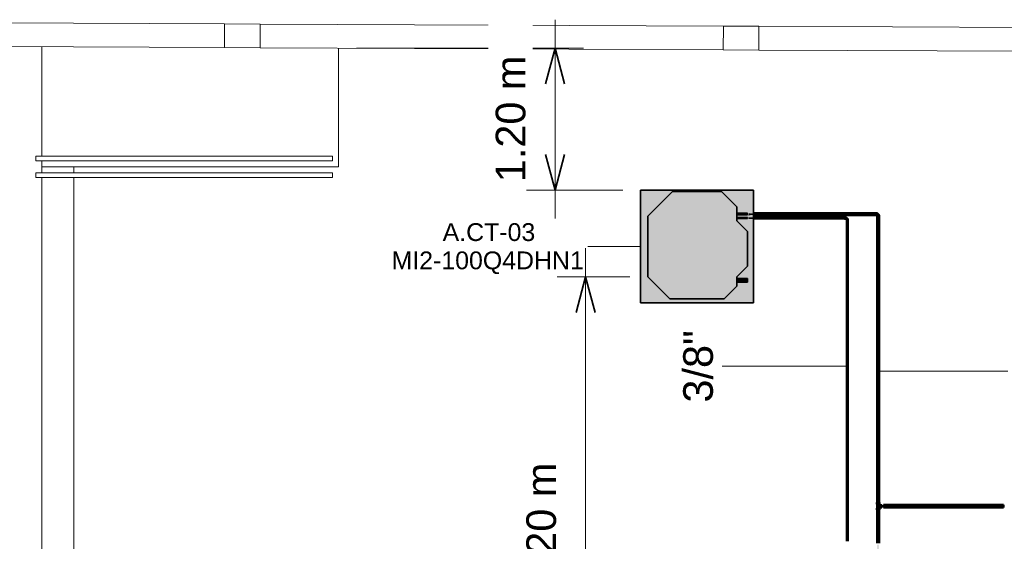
# Model space of a CAD drawing. Header units: millimetres. Extents: x -31934 to 32637, y -11608 to 10611.
# Tile 43 of 59: x 8231 to 16522, y 5942 to 10337. Entities that reach past the tile are written whole.
import ezdxf

# ---------------------------------------------------------------- set-up
doc = ezdxf.new("R2010")
doc.units = ezdxf.units.MM
doc.linetypes.add('Centro', pattern=[30, 12, -6, 6, -6])
doc.linetypes.add('Oculto 1_5', pattern=[2.2, 1.5, -0.7])
for name, color, linetype, lineweight in [('A-ANNO-DIMS', 211, 'Continuous', 9), ('A-ANNO-DIMS-100', 211, 'Continuous', 9), ('A-DETL', 90, 'Oculto 1_5', 9), ('ESQ', 7, 'Continuous', 9), ('M-EQPM', 50, 'Continuous', 35), ('M-EQPM-IDEN', 50, 'Continuous', 9), ('P-PIPE', 3, 'Continuous', 50), ('P-PIPE-CNTR', 3, 'Centro', 35), ('P-PIPE-IDEN', 2, 'Continuous', 9), ('PAREDES', 7, 'Continuous', 9), ('PEM1-Layout Terreo_dwg', 8, 'Continuous', 9), ('PILAR', 7, 'Continuous', 9)]:
    doc.layers.add(name, color=color, linetype=linetype, lineweight=lineweight)
doc.styles.add('Arial', font='arial.ttf', dxfattribs={"height": 150})
doc.styles.add('Arial_1', font='arial.ttf', dxfattribs={"height": 250})
doc.dimstyles.new('Diagonal_-_2_5_mm_Arial', dxfattribs={"dimscale": 304.8, "dimtxt": 255.06485, "dimasz": 0.984252, "dimexe": 0.787402, "dimexo": 0.492126, "dimgap": 0.574147, "dimtad": 1, "dimlfac": 0.001, "dimrnd": 0.01, "dimzin": 0, "dimdsep": 46, "dimtxsty": 'Arial_1', "dimblk1": 'OPEN30', "dimblk2": 'OPEN30', "dimsah": 1, "dimcen": 0.09, "dimdle": 0.787402, "dimazin": 0, "dimtfac": 1, "dimtdec": 4, "dimtix": 1, "dimtmove": 0, "dimatfit": 3, "dimfxl": 1, "dimtvp": 1, "dimtfill": 1, "dimtolj": 1, "dimtzin": 0, "dimarcsym": 2})

# ---------------------------------------------------------------- blocks, each defined once
blk = doc.blocks.new('PEM1-Layout Terreo_dwg-1021386-PAVIMENTO TÉRREO TUBULAÇÃO FRIGORIGENA')
at = {"layer": 'ESQ', "flags": 128}
for points in [[(101328.2, 36221.9), (103828.1, 36221.9), (103828.1, 36260.7), (101328.2, 36260.7)], [(101328.2, 36121.9), (103828.1, 36121.9), (103828.1, 36083.2), (101328.2, 36083.2)]]:
    blk.add_lwpolyline(points, close=True, dxfattribs=at)
at = {"layer": 'PAREDES'}
for p, q in [((99018.7, 37393.8), (102918.6, 37376.3)), ((103217.9, 37374.9), (107117.8, 37357.4)), ((107417.8, 37356), (111317.8, 37338.4)), ((99017.8, 37193.8), (102917.7, 37176.3)), ((101378.2, 36260.7), (101378.2, 37183.2)), ((103217, 37174.9), (107116.9, 37157.4)), ((107416.9, 37156), (111316.9, 37138.4)), ((101378.2, 36171.9), (101378.2, 36121.9)), ((101648.2, 36171.9), (101648.2, 36121.9)), ((101378.2, 36083.2), (101378.2, 29369)), ((101648.2, 36083.2), (101648.2, 29369))]:
    blk.add_line(p, q, dxfattribs=at)
at = {"layer": 'PAREDES', "flags": 128}
blk.add_lwpolyline([(101378.2, 36221.9), (101378.2, 36171.9), (103878.2, 36171.9), (103878.2, 37171.9)], dxfattribs=at)
at = {"layer": 'PILAR', "flags": 128}
for points in [[(102918.6, 37376.3), (103218.6, 37374.9), (103217.7, 37174.9), (102917.7, 37176.3)], [(107117.8, 37357.4), (107417.8, 37356), (107416.9, 37156), (107116.9, 37157.4)]]:
    blk.add_lwpolyline(points, close=True, dxfattribs=at)
blk = doc.blocks.new('Midea_VRF_Indoor_4-way Cassette_MI-90_100_112_140_Q4_DHN1-D _2nd DC_ - MI2-100Q4DHN1-V119-PAVIMENTO TÉRREO TUBULAÇÃO FRIGORIGENA')
at = {"layer": 'M-EQPM', "linetype": 'Oculto 1_5', "lineweight": 9}
h = blk.add_hatch(color=256, dxfattribs=at)
h.paths.add_polyline_path([(-121.1, -475), (475, -475), (475, 234.6), (434.7, 235.3), (434.7, 244.2), (475, 244.2), (475, 265.3), (437.7, 266.3), (437.7, 281.1), (475, 281.1), (475, 475), (-475, 475), (-475, -475), (-229.6, -475)])
h.paths.add_polyline_path([(-121.1, -440.4), (-229.6, -440.4), (-415, -255), (-415, 255), (-206.4, 463.6), (206.4, 463.6), (335, 335), (335, 281.2), (425, 280.1), (425, 265.3), (335, 265.3), (335, 244.2), (425, 243.5), (425, 234.6), (335, 234.6), (335, 215), (425, 125), (425, -165), (335, -255), (335, -269), (425, -269.5), (425, -301), (335, -301), (335, -335), (229.6, -440.4)])
for points in [[(-229.6, -440.4), (229.6, -440.4), (335, -335), (335, -255), (425, -165), (425, 125), (335, 215), (335, 335), (206.4, 463.6), (-206.4, 463.6), (-415, 255), (-415, -255)], [(425, 265.3), (425, 281.2), (335, 280.1), (335, 265.3)], [(425, 234.6), (425, 244.2), (335, 243.5), (335, 234.6)], [(335, -301), (425, -300.5), (425, -269), (335, -269.5), (335, -300.5)]]:
    blk.add_hatch(color=256, dxfattribs=at).paths.add_polyline_path(points)
at = {"layer": 'A-DETL'}
for p, q in [((475, 265.3), (475, 281.1)), ((475, 281.1), (475, 265.3)), ((425, 244), (425, 244.2)), ((425, 234.6), (425, 234.8)), ((475, 234.9), (475, 243.9)), ((475, 243.9), (475, 234.9))]:
    blk.add_line(p, q, dxfattribs=at)
at = {"layer": 'M-EQPM'}
for p, q in [((0, 475), (-475, 475)), ((-475, 475), (-475, -475)), ((-475, -475), (-475, 475)), ((-475, 475), (475, 475)), ((-206.4, 463.6), (-415, 255)), ((-415, 255), (-206.4, 463.6)), ((206.4, 463.6), (-206.4, 463.6)), ((-206.4, 463.6), (206.4, 463.6)), ((475, 475), (0, 475)), ((335, 335), (206.4, 463.6)), ((206.4, 463.6), (335, 335)), ((475, 281.1), (475, 475)), ((475, 475), (475, 281.1)), ((335, 215), (335, 335)), ((335, 335), (335, 215)), ((-415, 255), (-415, -255)), ((-415, -255), (-415, 255)), ((425, 281.2), (335, 281.2)), ((335, 265.3), (425, 265.3)), ((425, 265.3), (425, 281.2)), ((475, 244), (475, 265.3)), ((475, 265.3), (475, 244)), ((425, 244.2), (335, 244.2)), ((335, 234.6), (425, 234.6)), ((425, 125), (335, 215)), ((335, 215), (425, 125)), ((425, 234.6), (425, 244.2)), ((475, -475), (475, 234.8)), ((475, 234.8), (475, -475)), ((425, -165), (425, 125)), ((425, 125), (425, -165)), ((335, -255), (425, -165)), ((425, -165), (335, -255)), ((-415, -255), (-229.6, -440.4)), ((-229.6, -440.4), (-415, -255)), ((335, -335), (335, -255)), ((335, -255), (335, -335)), ((425, -269), (335, -269)), ((335, -301), (425, -301)), ((425, -301), (425, -269)), ((229.6, -440.4), (335, -335)), ((335, -335), (229.6, -440.4)), ((-475, -475), (475, -475)), ((475, -475), (-475, -475)), ((-229.6, -440.4), (229.6, -440.4)), ((229.6, -440.4), (-229.6, -440.4))]:
    blk.add_line(p, q, dxfattribs=at)
blk = doc.blocks.new('Cotovelo - Soldado - CU - Padrão-V23-PAVIMENTO TÉRREO TUBULAÇÃO FRIGORIGENA')
at = {"layer": 'P-PIPE', "lineweight": 9}
for points in [[(-29, -7.4), (-29, -8.2), (-17.3, -7.4), (-17.3, 8.2), (-29, 7.4), (-29, -6)], [(-17.3, -2.7), (-17.3, -6.1), (-13.6, -7), (-4.7, -4.6), (4.6, 4.7), (7, 13.6), (6, 17.3), (-7.4, 17.2), (-8.2, 16.7), (-10.7, 10.7), (-16.7, 7.4), (-17.3, 7.4), (-17.3, -2.2)], [(-8.2, 29), (-7.4, 17.3), (8.2, 17.3), (7.4, 29), (-7.4, 29)]]:
    blk.add_hatch(color=160, dxfattribs=at).paths.add_polyline_path(points)
at = {"layer": 'A-DETL', "color": 160, "linetype": 'Continuous'}
blk.add_line((-17.2, 7.9), (-17.3, 7.9), dxfattribs=at)
at = {"layer": 'P-PIPE', "color": 5}
for p, q in [((-17.3, 8.5), (-29, 8.5)), ((-29, 8.5), (-29, -8.5)), ((-29, 8.5), (-29, 8.2)), ((-17.3, 8.2), (-17.3, 8.5)), ((-17.3, -8.5), (-17.3, 8.5)), ((-8.5, 29), (-8.5, 17.3)), ((8.5, 29), (-8.5, 29)), ((-8.2, 29), (-8.5, 29)), ((-8.5, 17.3), (-8.2, 17.3)), ((-8.5, 17.3), (8.5, 17.3)), ((8.5, 29), (8.2, 29)), ((8.2, 17.3), (8.5, 17.3)), ((8.5, 17.3), (8.5, 29)), ((-29, -8.2), (-29, -8.5)), ((-29, -8.5), (-17.3, -8.5)), ((-17.3, -8.5), (-17.3, -8.2))]:
    blk.add_line(p, q, dxfattribs=at)
at = {"layer": 'P-PIPE', "color": 5, "flags": 128}
for points in [[(-7.9, 17.3), (-7.9, 16.9), (-8, 16.6), (-8, 16.2), (-8.1, 15.8), (-8.1, 15.5), (-8.2, 15.1), (-8.3, 14.7), (-8.4, 14.4), (-8.5, 14), (-8.7, 13.7), (-8.8, 13.3), (-9, 13), (-9.2, 12.7), (-9.4, 12.3), (-9.6, 12), (-9.8, 11.7), (-10, 11.4), (-10.3, 11.1), (-10.5, 10.9), (-10.8, 10.6), (-11.1, 10.3), (-11.3, 10.1), (-11.6, 9.9), (-11.9, 9.6), (-12.2, 9.4), (-12.6, 9.2), (-12.9, 9), (-13.2, 8.9), (-13.6, 8.7), (-13.9, 8.6), (-14.3, 8.4), (-14.6, 8.3), (-15, 8.2), (-15.4, 8.1), (-15.7, 8.1), (-16.1, 8), (-16.5, 8), (-16.8, 7.9), (-17.2, 7.9), (-17.3, 7.9)], [(-17.3, -7.9), (-16.3, -7.9), (-15.3, -7.9), (-14.3, -7.8), (-13.3, -7.6), (-12.3, -7.4), (-11.3, -7.2), (-10.3, -7), (-9.4, -6.7), (-8.4, -6.3), (-7.5, -5.9), (-6.6, -5.5), (-5.7, -5.1), (-4.8, -4.6), (-3.9, -4.1), (-3.1, -3.5), (-2.2, -2.9), (-1.4, -2.3), (-0.7, -1.7), (0.1, -1), (0.8, -0.3), (1.5, 0.5), (2.1, 1.2), (2.8, 2), (3.4, 2.8), (3.9, 3.7), (4.5, 4.5), (5, 5.4), (5.4, 6.3), (5.8, 7.2), (6.2, 8.2), (6.6, 9.1), (6.9, 10.1), (7.1, 11.1), (7.4, 12), (7.6, 13), (7.7, 14), (7.8, 15), (7.9, 16), (7.9, 17), (7.9, 17.3)]]:
    blk.add_lwpolyline(points, dxfattribs=at)
blk = doc.blocks.new('Cotovelo - Soldado - CU - Padrão-V24-PAVIMENTO TÉRREO TUBULAÇÃO FRIGORIGENA')
at = {"layer": 'P-PIPE', "lineweight": 9}
for points in [[(15182.2, 8661.2), (15184.3, 8662), (15184.3, 8670.3), (15175.6, 8669.4), (15175.6, 8661.2)], [(15202.3, 8641.7), (15204.2, 8641.7), (15203.4, 8650.4), (15195.1, 8650.4), (15195.9, 8641.7), (15201, 8641.7)]]:
    blk.add_hatch(color=20, dxfattribs=at).paths.add_polyline_path(points)
h = blk.add_hatch(color=20, dxfattribs=at)
h.paths.add_polyline_path([(15194.9, 8650.4), (15195.8, 8654.1), (15193.3, 8654.1), (15194.1, 8652.3)])
h.paths.add_polyline_path([(15199.7, 8650.4), (15202.3, 8651), (15203.1, 8653.4), (15198.5, 8664.6), (15187.4, 8669.2), (15184.3, 8666.9), (15184.9, 8662), (15184.3, 8661), (15191.8, 8657.8), (15193.3, 8654.1), (15195.8, 8654.1), (15197, 8650.4), (15198.8, 8650.4)])
at = {"layer": 'A-DETL', "color": 20, "linetype": 'Continuous'}
for p, q in [((15194.6, 8650.4), (15194.4, 8650.4)), ((15194.6, 8650.4), (15194.4, 8650.4)), ((15194.4, 8641.7), (15194.6, 8641.7)), ((15194.4, 8641.7), (15194.6, 8641.7)), ((15194.9, 8650.5), (15194.9, 8650.4)), ((15204.9, 8650.4), (15204.7, 8650.4)), ((15204.9, 8650.4), (15204.7, 8650.4)), ((15204.7, 8641.7), (15204.9, 8641.7)), ((15204.7, 8641.7), (15204.9, 8641.7))]:
    blk.add_line(p, q, dxfattribs=at)
for centre, start_param, end_param in [((15175.6, 8665.7), 6.021386, 6.283185), ((15175.6, 8665.7), 0, 0.261799), ((15175.6, 8665.7), 3.141593, 3.403392), ((15175.6, 8665.7), 2.879793, 3.141593), ((15184.3, 8665.7), 0, 0.261799), ((15184.3, 8665.7), 6.021386, 6.283185), ((15184.3, 8665.7), 2.879793, 3.141593), ((15184.3, 8665.7), 3.141593, 3.403392)]:
    blk.add_ellipse(centre, major_axis=(0, 5.26), ratio=0.000054, start_param=start_param, end_param=end_param, dxfattribs=at)
at = {"layer": 'P-PIPE', "color": 1}
for p, q in [((15184.3, 8671), (15175.6, 8671)), ((15175.6, 8660.5), (15184.3, 8660.5)), ((15194.4, 8650.4), (15194.4, 8641.7)), ((15194.6, 8650.4), (15194.4, 8650.4)), ((15204.9, 8650.4), (15194.4, 8650.4)), ((15194.4, 8641.7), (15204.9, 8641.7)), ((15194.4, 8641.7), (15195.1, 8641.7)), ((15195.2, 8650.4), (15194.9, 8650.4)), ((15204.4, 8650.4), (15204.1, 8650.4)), ((15204.4, 8650.4), (15204.1, 8650.4)), ((15204.9, 8650.4), (15204.2, 8650.4)), ((15204.2, 8641.7), (15204.9, 8641.7)), ((15204.9, 8641.7), (15204.9, 8650.4))]:
    blk.add_line(p, q, dxfattribs=at)
at = {"layer": 'P-PIPE', "color": 1, "flags": 128}
for points in [[(15204.4, 8650.4), (15204.4, 8651.2), (15204.4, 8652), (15204.3, 8652.8), (15204.2, 8653.6), (15204, 8654.4), (15203.8, 8655.1), (15203.6, 8655.9), (15203.4, 8656.7), (15203.1, 8657.4), (15202.8, 8658.2), (15202.5, 8658.9), (15202.1, 8659.6), (15201.8, 8660.4), (15201.3, 8661), (15200.9, 8661.7), (15200.4, 8662.4), (15199.9, 8663), (15199.4, 8663.6), (15198.9, 8664.2), (15198.3, 8664.8), (15197.7, 8665.3), (15197.1, 8665.9), (15196.5, 8666.4), (15195.8, 8666.8), (15195.2, 8667.3), (15194.5, 8667.7), (15193.8, 8668.1), (15193.1, 8668.5), (15192.3, 8668.8), (15191.6, 8669.1), (15190.8, 8669.4), (15190.1, 8669.6), (15189.3, 8669.8), (15188.5, 8670), (15187.7, 8670.2), (15186.9, 8670.3), (15186.1, 8670.4), (15185.3, 8670.4), (15184.5, 8670.5), (15184.3, 8670.5)], [(15184.3, 8661), (15184.7, 8660.9), (15185.2, 8660.9), (15185.6, 8660.9), (15186, 8660.8), (15186.4, 8660.7), (15186.8, 8660.6), (15187.2, 8660.5), (15187.6, 8660.4), (15188, 8660.3), (15188.4, 8660.1), (15188.8, 8659.9), (15189.2, 8659.8), (15189.6, 8659.6), (15189.9, 8659.3), (15190.3, 8659.1), (15190.6, 8658.9), (15191, 8658.6), (15191.3, 8658.3), (15191.6, 8658), (15191.9, 8657.7), (15192.2, 8657.4), (15192.5, 8657.1), (15192.7, 8656.8), (15193, 8656.4), (15193.2, 8656.1), (15193.4, 8655.7), (15193.6, 8655.4), (15193.8, 8655), (15194, 8654.6), (15194.2, 8654.2), (15194.3, 8653.8), (15194.5, 8653.4), (15194.6, 8653), (15194.7, 8652.6), (15194.7, 8652.2), (15194.8, 8651.7), (15194.9, 8651.3), (15194.9, 8650.9), (15194.9, 8650.5), (15194.9, 8650.4)]]:
    blk.add_lwpolyline(points, dxfattribs=at)
at = {"layer": 'P-PIPE', "color": 1}
for centre, major_axis, start_param, end_param in [((15175.6, 8665.7), (0, 5.26), 3.141593, 6.283185), ((15175.6, 8665.7), (0, 5.26), 0, 0.523599), ((15175.6, 8665.7), (0, 5.26), 2.617994, 3.141593), ((15184.3, 8665.7), (0, 5.26), 0, 0.523599), ((15184.3, 8665.7), (0, 5.26), 3.141593, 6.283185), ((15184.3, 8665.7), (0, 4.76), 5.934119, 6.283185), ((15184.3, 8665.7), (0, 4.76), 0, 0.349066), ((15184.3, 8665.7), (0, 4.76), 3.141593, 3.490659), ((15184.3, 8665.7), (0, 5.26), 2.879793, 3.141593)]:
    blk.add_ellipse(centre, major_axis=major_axis, ratio=0.000054, start_param=start_param, end_param=end_param, dxfattribs=at)
blk = doc.blocks.new('DIMBLOCK16-PAVIMENTO TÉRREO TUBULAÇÃO FRIGORIGENA')
at = {"layer": 'A-ANNO-DIMS-100'}
for p, q in [((12738.8, 8661.3), (12738.8, 10337.1)), ((12738.8, 10097.1), (11066.2, 10097.1)), ((12738.8, 10097.1), (12978.8, 10097.1)), ((12738.8, 8901.3), (12498.8, 8901.3)), ((12738.8, 8901.3), (13309.7, 8901.3))]:
    blk.add_line(p, q, dxfattribs=at)
at = {"layer": 'A-ANNO-DIMS-100', "lineweight": 35}
for p, q in [((12738.8, 10097.1), (12658.4, 9797.1)), ((12738.8, 10097.1), (12819.1, 9797.1)), ((12738.8, 8901.3), (12658.4, 9201.3)), ((12738.8, 8901.3), (12819.1, 9201.3))]:
    blk.add_line(p, q, dxfattribs=at)
at = {"layer": 'A-ANNO-DIMS-100', "color": 0, "insert": (12239.2, 8967.5), "char_height": 250, "width": 1276.109, "attachment_point": 1, "rotation": 90, "line_spacing_factor": 0.941778, "style": 'Arial_1', "bg_fill": 3, "box_fill_scale": 1.25, "bg_fill_color": 256, "bg_fill_true_color": 13158600, "bg_fill_transparency": 0}
blk.add_mtext('1.20 m', dxfattribs=at)
blk = doc.blocks.new('_Open30')
at = {"color": 0, "linetype": 'ByBlock', "lineweight": -2}
for p, q in [((-1, 0.268), (0, 0)), ((0, 0), (-1, -0.268)), ((0, 0), (-1, 0))]:
    blk.add_line(p, q, dxfattribs=at)
blk = doc.blocks.new('DIMBLOCK17-PAVIMENTO TÉRREO TUBULAÇÃO FRIGORIGENA')
at = {"layer": 'A-ANNO-DIMS-100'}
for p, q in [((12996.6, 3727.4), (12996.6, 8411.3)), ((12996.6, 8171.3), (12756.6, 8171.3)), ((12996.6, 8171.3), (13369.7, 8171.3)), ((12996.6, 3967.4), (12756.6, 3967.4)), ((12996.6, 3967.4), (13578.2, 3967.4))]:
    blk.add_line(p, q, dxfattribs=at)
at = {"layer": 'A-ANNO-DIMS-100', "lineweight": 35}
for p, q in [((12996.6, 8171.3), (12916.2, 7871.3)), ((12996.6, 8171.3), (13077, 7871.3)), ((12996.6, 3967.4), (12916.2, 4267.4)), ((12996.6, 3967.4), (13077, 4267.4))]:
    blk.add_line(p, q, dxfattribs=at)
at = {"layer": 'A-ANNO-DIMS-100', "color": 0, "insert": (12497, 5537.6), "char_height": 250, "width": 1276.109, "attachment_point": 1, "rotation": 90, "line_spacing_factor": 0.941778, "style": 'Arial_1', "bg_fill": 3, "box_fill_scale": 1.25, "bg_fill_color": 256, "bg_fill_true_color": 13158600, "bg_fill_transparency": 0}
blk.add_mtext('4.20 m', dxfattribs=at)

msp = doc.modelspace()

# ---------------------------------------------------------------- hatches: boundary and pattern name
at = {"layer": 'P-PIPE'}
for color, points in [(170, [(15430.681, 8699.513), (15430.681, 8707.448), (14372.319, 8706.385), (14372.319, 8699.513), (15040.728, 8699.513)]), (10, [(15175.634, 8665.711), (15175.634, 8670.471), (14369.334, 8669.833), (14369.334, 8665.711), (15040.728, 8665.711)]), (10, [(14631.659, 8660.951), (15175.634, 8661.995), (15175.634, 8665.711), (14369.334, 8665.711), (14369.334, 8660.951)]), (170, [(15040.728, 8691.578), (15430.681, 8692.641), (15430.681, 8699.513), (14372.319, 8699.513), (14372.319, 8691.578), (14631.659, 8691.578)]), (10, [(15199.66, 5942.469), (15199.66, 8641.685), (15194.9, 8641.685), (15195.965, 5942.469), (15198.428, 5942.469)]), (10, [(15199.66, 5942.469), (15204.42, 5942.469), (15203.376, 8641.685), (15199.66, 8641.685), (15199.66, 6234.141)]), (170, [(15459.66, 6281.119), (15459.66, 8670.535), (15451.725, 8670.535), (15452.788, 6281.119), (15457.606, 6281.119)]), (170, [(15459.66, 6281.119), (15467.595, 6281.119), (15466.532, 8670.535), (15459.66, 8670.535), (15459.66, 6921.999)]), (170, [(15468.394, 6255.296), (15469.402, 6255.296), (15468.394, 6268.46), (15449.918, 6268.46), (15450.925, 6255.296), (15466.791, 6255.296)]), (170, [(15466.791, 6208.069), (15469.402, 6208.069), (15468.394, 6221.233), (15449.918, 6221.233), (15450.925, 6208.069), (15464.702, 6208.069)]), (170, [(15454.617, 6221.233), (15468.86, 6221.233), (15467.904, 6230.021), (15459.66, 6238.265), (15468.839, 6247.465), (15467.904, 6255.296), (15450.135, 6255.296), (15450.925, 6221.233), (15452.925, 6221.233)]), (170, [(15467.015, 6269.46), (15467.864, 6269.46), (15467.015, 6281.119), (15451.455, 6281.119), (15452.304, 6269.46), (15465.666, 6269.46)]), (170, [(15476.657, 6229.064), (15476.657, 6247.465), (15467.904, 6246.509), (15459.66, 6238.265), (15468.86, 6229.085)]), (170, [(15476.657, 6228.523), (15489.82, 6229.53), (15489.82, 6248.007), (15476.657, 6246.999), (15476.657, 6229.53)]), (170, [(15503.974, 6238.265), (16514.047, 6238.265), (16514.047, 6249.375), (15503.974, 6248.996), (15503.974, 6241.14)]), (170, [(15654.332, 6227.155), (16514.047, 6227.533), (16514.047, 6238.265), (15503.974, 6238.265), (15503.974, 6227.155)]), (170, [(15453.654, 6195.411), (15467.864, 6195.411), (15467.015, 6207.069), (15451.455, 6207.069), (15452.304, 6195.411)])]:
    msp.add_hatch(color=color, dxfattribs=at).paths.add_polyline_path(points)
h = msp.add_hatch(color=170, dxfattribs=at)
h.paths.add_polyline_path([(15459.66, 3805.995), (15459.418, 5913.811), (15451.725, 5913.302), (15452.788, 3805.995), (15457.606, 3805.995)])
h.paths.add_polyline_path([(15455.692, 5926.079), (15459.66, 5926.079), (15459.66, 6195.411), (15451.725, 6195.411), (15452.788, 5926.588), (15455.507, 5926.079)])
h = msp.add_hatch(color=170, dxfattribs=at)
h.paths.add_polyline_path([(15459.66, 3805.995), (15467.595, 3805.995), (15466.532, 5913.302), (15459.66, 5913.811), (15459.66, 4170.568)])
h.paths.add_polyline_path([(15463.907, 5926.079), (15467.595, 5926.588), (15466.532, 6195.411), (15459.66, 6195.411), (15459.66, 5926.079), (15463.627, 5926.079)])

# ---------------------------------------------------------------- linework, layer by layer
at = {"layer": 'A-DETL', "color": 20, "linetype": 'Continuous'}
for start_param, end_param in [(6.02138592, 6.28318531), (3.14159265, 3.40339204)]:
    msp.add_ellipse((14369.334, 8665.711), major_axis=(0, 4.76), ratio=0.00005377, start_param=start_param, end_param=end_param, dxfattribs=at)
at = {"layer": 'M-EQPM-IDEN'}
msp.add_line((13459.66, 8426.302), (13016.272, 8426.302), dxfattribs=at)
at = {"layer": 'P-PIPE', "color": 5}
for p, q in [((14372.319, 8707.448), (14372.319, 8707.178)), ((15430.681, 8707.448), (14409.657, 8707.448)), ((14372.319, 8691.848), (14372.319, 8691.578)), ((14409.657, 8691.578), (15430.681, 8691.578)), ((15451.725, 8670.535), (15451.725, 6281.119)), ((15467.595, 6281.119), (15467.595, 8670.535)), ((15449.574, 6268.46), (15449.574, 6255.296)), ((15449.918, 6268.46), (15449.574, 6268.46)), ((15469.745, 6268.46), (15449.574, 6268.46)), ((15449.574, 6255.296), (15469.745, 6255.296)), ((15449.574, 6255.296), (15449.918, 6255.296)), ((15449.574, 6221.233), (15449.574, 6208.069)), ((15449.918, 6221.233), (15449.574, 6221.233)), ((15469.745, 6221.233), (15449.574, 6221.233)), ((15450.135, 6255.296), (15450.135, 6221.233)), ((15450.235, 6269.46), (15450.235, 6268.46)), ((15451.497, 6269.46), (15450.235, 6269.46)), ((15469.085, 6269.46), (15450.235, 6269.46)), ((15451.166, 6281.119), (15451.166, 6269.46)), ((15451.455, 6281.119), (15451.166, 6281.119)), ((15468.153, 6281.119), (15451.166, 6281.119)), ((15451.166, 6269.46), (15468.153, 6269.46)), ((15451.166, 6269.46), (15451.455, 6269.46)), ((15469.085, 6269.46), (15467.822, 6269.46)), ((15468.153, 6281.119), (15467.864, 6281.119)), ((15467.864, 6269.46), (15468.153, 6269.46)), ((15468.153, 6269.46), (15468.153, 6281.119)), ((15469.085, 6268.46), (15469.085, 6269.46)), ((15469.185, 6247.79), (15469.185, 6255.296)), ((15476.657, 6247.79), (15469.185, 6247.79)), ((15469.185, 6221.233), (15469.185, 6228.74)), ((15469.185, 6228.74), (15476.657, 6228.74)), ((15469.745, 6268.46), (15469.402, 6268.46)), ((15469.402, 6255.296), (15469.745, 6255.296)), ((15469.745, 6221.233), (15469.402, 6221.233)), ((15469.745, 6255.296), (15469.745, 6268.46)), ((15469.745, 6208.069), (15469.745, 6221.233)), ((15489.82, 6248.35), (15476.657, 6248.35)), ((15476.657, 6248.35), (15476.657, 6228.179)), ((15476.657, 6248.35), (15476.657, 6248.007)), ((15476.657, 6228.523), (15476.657, 6228.179)), ((15476.657, 6228.179), (15489.82, 6228.179)), ((15489.82, 6248.007), (15489.82, 6248.35)), ((15489.82, 6228.179), (15489.82, 6248.35)), ((15489.82, 6228.179), (15489.82, 6228.523)), ((16514.047, 6249.375), (15503.974, 6249.375)), ((15503.974, 6227.155), (16514.047, 6227.155)), ((15449.574, 6208.069), (15469.745, 6208.069)), ((15449.574, 6208.069), (15449.918, 6208.069)), ((15450.235, 6208.069), (15450.235, 6207.069)), ((15469.085, 6207.069), (15450.235, 6207.069)), ((15451.497, 6207.069), (15450.235, 6207.069)), ((15451.166, 6207.069), (15451.166, 6195.411)), ((15451.166, 6207.069), (15468.153, 6207.069)), ((15451.166, 6207.069), (15451.455, 6207.069)), ((15451.166, 6195.411), (15468.153, 6195.411)), ((15451.166, 6195.411), (15451.455, 6195.411)), ((15451.725, 6195.411), (15451.725, 5926.498)), ((15467.595, 5926.588), (15467.595, 6195.411)), ((15469.085, 6207.069), (15467.822, 6207.069)), ((15467.864, 6207.069), (15468.153, 6207.069)), ((15467.864, 6195.411), (15468.153, 6195.411)), ((15468.153, 6195.411), (15468.153, 6207.069)), ((15469.085, 6207.069), (15469.085, 6208.069)), ((15469.402, 6208.069), (15469.745, 6208.069))]:
    msp.add_line(p, q, dxfattribs=at)
at = {"layer": 'P-PIPE', "color": 1}
for p, q in [((15175.634, 8670.471), (14408.285, 8670.471)), ((14408.285, 8660.951), (15175.634, 8660.951)), ((15194.9, 8641.685), (15194.9, 5942.469)), ((15195.062, 8641.685), (15194.9, 8641.685)), ((15204.42, 8641.685), (15204.258, 8641.685)), ((15204.42, 5942.469), (15204.42, 8641.685))]:
    msp.add_line(p, q, dxfattribs=at)
for centre, start_param, end_param in [((14369.334, 8665.711), 6.02138592, 6.28318531), ((14369.334, 8665.711), 3.14159265, 3.40339204), ((15175.634, 8665.711), 6.02138592, 6.28318531), ((15175.634, 8665.711), 3.14159265, 3.40339204)]:
    msp.add_ellipse(centre, major_axis=(0, 4.76), ratio=0.00005377, start_param=start_param, end_param=end_param, dxfattribs=at)
at = {"layer": 'P-PIPE', "color": 5}
for centre, start_param, end_param in [((15503.974, 6238.265), 4.71238898, 6.28318531), ((15503.974, 6238.265), 3.14159265, 4.71238898), ((16514.047, 6238.265), 4.71238898, 6.28318531), ((16514.047, 6238.265), 3.14159265, 4.71238898)]:
    msp.add_ellipse(centre, major_axis=(0, 11.11), ratio=0.00000807, start_param=start_param, end_param=end_param, dxfattribs=at)
at = {"layer": 'P-PIPE-CNTR', "color": 10, "linetype": 'Continuous'}
for p, q in [((14369.334, 8665.711), (15175.634, 8665.711)), ((15184.309, 8665.711), (15175.634, 8665.711)), ((15199.66, 8641.685), (15199.66, 8650.359)), ((15199.66, 8641.685), (15199.66, 5942.469))]:
    msp.add_line(p, q, dxfattribs=at)
at = {"layer": 'P-PIPE-CNTR', "color": 170, "linetype": 'Continuous'}
for p, q in [((14372.319, 8699.513), (15430.681, 8699.513)), ((15442.34, 8699.513), (15430.681, 8699.513)), ((15459.66, 8670.535), (15459.66, 8682.193)), ((15459.66, 6281.119), (15459.66, 8670.535)), ((15459.66, 6268.46), (15459.66, 6281.119)), ((15459.66, 6268.46), (15459.66, 6208.069)), ((15489.82, 6238.265), (15459.66, 6238.265)), ((15503.974, 6238.265), (16514.047, 6238.265)), ((15459.66, 6195.411), (15459.66, 6208.069)), ((15459.66, 5976.295), (15459.66, 6195.411))]:
    msp.add_line(p, q, dxfattribs=at)
at = {"layer": 'P-PIPE-CNTR', "color": 10, "linetype": 'Continuous'}
msp.add_arc((15184.309, 8650.359), 15.351, 0, 90, dxfattribs=at)
at = {"layer": 'P-PIPE-CNTR', "color": 170, "linetype": 'Continuous'}
msp.add_arc((15442.34, 8682.193), 17.32, 0, 90, dxfattribs=at)
at = {"layer": 'P-PIPE-IDEN'}
for p, q in [((15199.66, 7418.75), (14147.35, 7418.75)), ((15459.66, 7374.57), (16550.35, 7374.57))]:
    msp.add_line(p, q, dxfattribs=at)

# ---------------------------------------------------------------- block references
at = {"layer": 'A-DETL'}
msp.add_blockref('Midea_VRF_Indoor_4-way Cassette_MI-90_100_112_140_Q4_DHN1-D _2nd DC_ - MI2-100Q4DHN1-V119-PAVIMENTO TÉRREO TUBULAÇÃO FRIGORIGENA', (13934.66, 8426.302), dxfattribs=at)
at = {"layer": 'A-DETL', "color": 160, "linetype": 'Continuous', "rotation": 90}
msp.add_blockref('Cotovelo - Soldado - CU - Padrão-V23-PAVIMENTO TÉRREO TUBULAÇÃO FRIGORIGENA', (15459.66, 8699.513), dxfattribs=at)
at = {"layer": 'A-DETL', "color": 20, "linetype": 'Continuous'}
msp.add_blockref('Cotovelo - Soldado - CU - Padrão-V24-PAVIMENTO TÉRREO TUBULAÇÃO FRIGORIGENA', (0, 0), dxfattribs=at)
at = {"layer": 'PEM1-Layout Terreo_dwg', "color": 7}
msp.add_blockref('PEM1-Layout Terreo_dwg-1021386-PAVIMENTO TÉRREO TUBULAÇÃO FRIGORIGENA', (-92961.952, -27074.843), dxfattribs=at)

# ---------------------------------------------------------------- texts
at = {"layer": 'M-EQPM-IDEN', "char_height": 150, "attachment_point": 1, "style": 'Arial'}
for s, insert, width in [('A.CT-03', (11792.22, 8622.479), 954.00812), ('MI2-100Q4DHN1', (11362.272, 8384.354), 1996.20187)]:
    msp.add_mtext(s, dxfattribs=dict(at, insert=insert, width=width))

# ---------------------------------------------------------------- next in the draw order: texts
at = {"layer": 'P-PIPE-IDEN', "insert": (13817.85, 7111.25), "char_height": 250, "width": 737.5525, "attachment_point": 1, "rotation": 90, "style": 'Arial_1', "bg_fill": 3, "box_fill_scale": 1.25, "bg_fill_color": 256, "bg_fill_true_color": 13158600, "bg_fill_transparency": 0}
msp.add_mtext('3/8"', dxfattribs=at)

# ---------------------------------------------------------------- next in the draw order: dimensions: what is measured, and where the dimension line sits
at = {"layer": 'A-ANNO-DIMS'}
for base, p1, p2, override, picture, middle in [((12738.76, 10097.099), (13459.66, 8901.302), (10916.225, 10097.099), {"dimpost": '<> m', "dimfxl": 2810.514434}, 'DIMBLOCK16-PAVIMENTO TÉRREO TUBULAÇÃO FRIGORIGENA', (12436.117, 9499.201)), ((12996.606, 8171.302), (13728.236, 3967.382), (13519.66, 8171.302), {"dimpost": '<> m', "dimfxl": 4209.091564}, 'DIMBLOCK17-PAVIMENTO TÉRREO TUBULAÇÃO FRIGORIGENA', (12693.963, 6069.342))]:
    dim = msp.add_linear_dim(base=base, p1=p1, p2=p2, angle=90, dimstyle='Diagonal_-_2_5_mm_Arial', override=override, dxfattribs=at)
    dim.commit()
    dim.dimension.update_dxf_attribs({"geometry": picture, "text_midpoint": middle})

doc.saveas('drawing.dxf')
